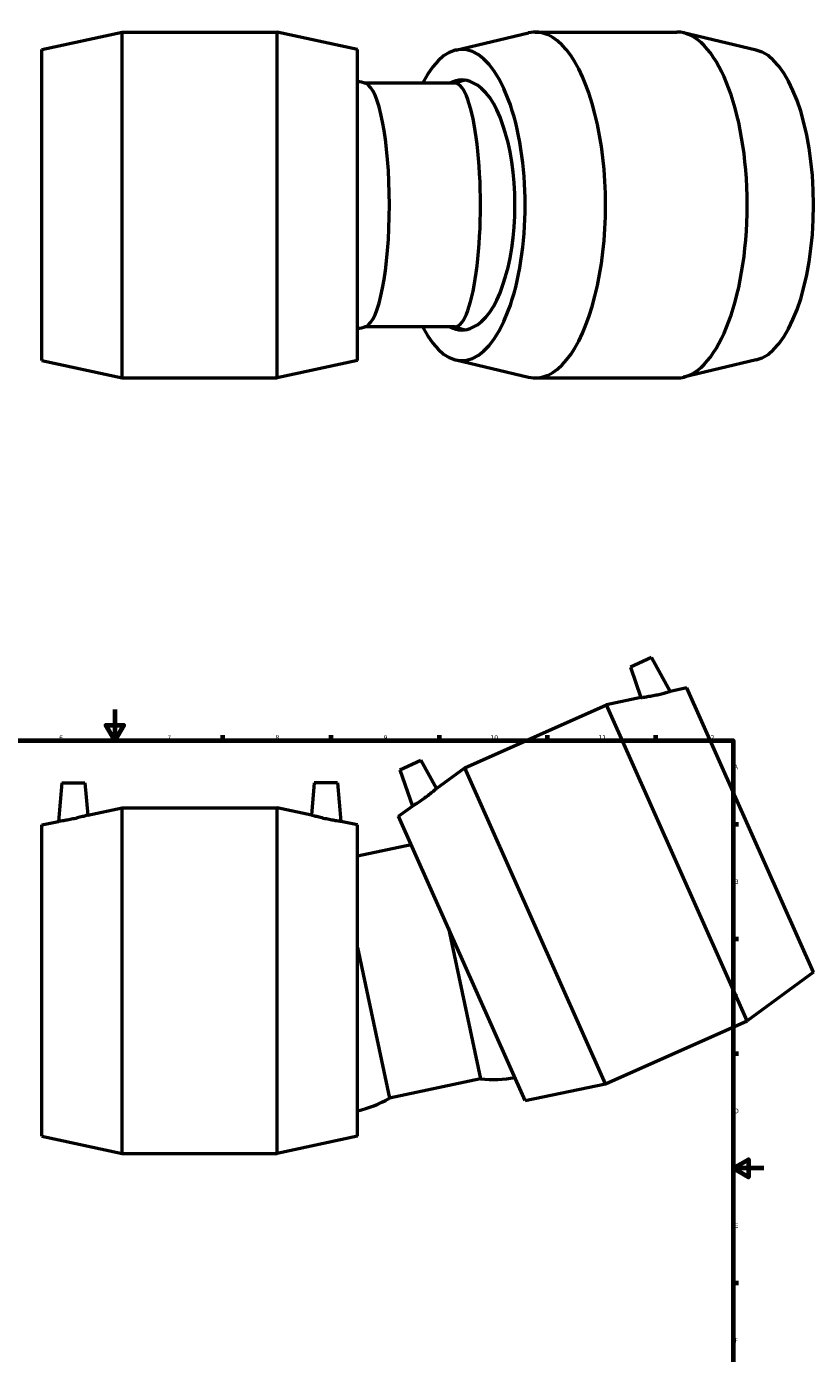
# Model space of a CAD drawing. Header units: millimetres. Extents: x -119 to 1637, y -786 to 1140.
# Tile 6 of 7: x 363 to 873, y 177 to 1036. Entities that reach past the tile are written whole.
import ezdxf

# ---------------------------------------------------------------- set-up
doc = ezdxf.new("R2010")
doc.units = ezdxf.units.MM
doc.layers.add('Border (ANSI)', color=7, linetype='Continuous', lineweight=70)
doc.layers.add('Visible (ANSI)', color=7, linetype='Continuous', lineweight=50)
doc.styles.add('Note Text (ANSI)', font='tahoma.ttf')

# ---------------------------------------------------------------- blocks, each defined once
blk = doc.blocks.new('Borders Default Border')
at = {"layer": 'Border (ANSI)'}
for p, q in [((490.58, 574), (490.58, 577.45)), ((560.67, 574), (560.67, 577.45)), ((630.75, 574), (630.75, 577.45)), ((700.83, 574), (700.83, 577.45)), ((770.92, 574), (770.92, 577.45)), ((821, 519.75), (824.45, 519.75)), ((821, 445.5), (824.45, 445.5)), ((821, 371.25), (824.45, 371.25)), ((821, 222.75), (824.45, 222.75))]:
    blk.add_line(p, q, dxfattribs=at)
at = {"layer": 'Border (ANSI)', "flags": 128}
for points in [[(420.5, 594), (420.5, 574), (414.73, 584), (426.27, 584), (420.5, 574)], [(20, 20), (20, 574), (821, 574), (821, 20), (20, 20)], [(841, 297), (821, 297), (831, 302.77), (831, 291.23), (821, 297)]]:
    blk.add_lwpolyline(points, dxfattribs=at)
at = {"layer": 'Border (ANSI)', "color": 230, "true_color": 0xff0080, "attachment_point": 7, "style": 'Note Text (ANSI)'}
for s, insert, char_height in [('6', (384.49, 574.34), 3.05), ('7', (454.6, 574.4), 3.05), ('8', (524.63, 574.33), 3.05), ('9', (594.7, 574.34), 3.05), ('10', (663.96, 574.34), 3.048), ('11', (734.04, 574.4), 3.048), ('12', (804.13, 574.4), 3.048), ('A', (821.63, 555.35), 3.05), ('B', (821.99, 481.1), 3.05), ('C', (821.8, 406.8), 3.05), ('D', (821.81, 332.6), 3.05), ('E', (822.05, 258.35), 3.05), ('F', (822.14, 184.1), 3.05)]:
    blk.add_mtext(s, dxfattribs=dict(at, insert=insert, char_height=char_height))

msp = doc.modelspace()

# ---------------------------------------------------------------- linework, layer by layer
at = {"layer": 'Visible (ANSI)'}
for p, q in [((373.258, 1021.625), (425.258, 1032.825)), ((425.258, 808.825), (425.258, 1032.825)), ((425.258, 1032.825), (525.658, 1032.825)), ((525.658, 808.825), (525.658, 1032.825)), ((577.658, 1021.625), (525.658, 1032.825)), ((641.432, 1021.161), (688.499, 1032.309)), ((692.868, 1032.825), (784.588, 1032.825)), ((836.024, 1021.161), (788.956, 1032.309)), ((373.258, 820.025), (373.258, 1021.625)), ((577.658, 820.025), (577.658, 1021.625)), ((641.017, 999.658), (582.543, 999.658)), ((641.017, 841.993), (582.543, 841.993)), ((373.258, 820.025), (425.258, 808.825)), ((577.658, 820.025), (525.658, 808.825)), ((641.432, 820.49), (688.499, 809.341)), ((836.024, 820.49), (788.956, 809.341)), ((425.258, 808.825), (525.658, 808.825)), ((692.868, 808.825), (784.588, 808.825)), ((768.209, 627.714), (754.506, 621.613)), ((768.209, 627.714), (780.318, 605.868)), ((754.506, 621.613), (761.3, 601.88)), ((761.3, 601.88), (739.033, 597.21)), ((791.093, 608.128), (780.318, 605.868)), ((873.091, 423.958), (791.093, 608.128)), ((647.313, 556.373), (739.033, 597.21)), ((830.142, 392.576), (739.033, 597.21)), ((605.123, 555.103), (618.826, 561.204)), ((618.826, 561.204), (628.944, 542.951)), ((605.123, 555.103), (613.254, 531.487)), ((628.944, 542.951), (647.313, 556.373)), ((738.422, 351.739), (647.313, 556.373)), ((386.198, 546.515), (384.021, 521.633)), ((386.198, 546.515), (401.198, 546.515)), ((401.198, 546.515), (403.017, 525.724)), ((549.718, 546.515), (547.899, 525.724)), ((564.718, 546.515), (549.718, 546.515)), ((564.718, 546.515), (566.895, 521.633)), ((403.017, 525.724), (425.258, 530.515)), ((425.258, 306.515), (425.258, 530.515)), ((425.258, 530.515), (525.658, 530.515)), ((525.658, 306.515), (525.658, 530.515)), ((547.899, 525.724), (525.658, 530.515)), ((604.365, 524.991), (613.254, 531.487)), ((686.363, 340.821), (604.365, 524.991)), ((373.258, 519.315), (384.021, 521.633)), ((373.258, 317.715), (373.258, 519.315)), ((577.658, 519.315), (566.895, 521.633)), ((577.658, 317.715), (577.658, 519.315)), ((612.583, 506.532), (577.658, 499.109)), ((636.671, 452.429), (657.408, 354.872)), ((577.658, 439.886), (598.394, 342.328)), ((873.091, 423.958), (830.142, 392.576)), ((738.422, 351.739), (830.142, 392.576)), ((657.408, 354.872), (598.394, 342.328)), ((686.363, 340.821), (738.422, 351.739)), ((373.258, 317.715), (425.258, 306.515)), ((577.658, 317.715), (525.658, 306.515)), ((425.258, 306.515), (525.658, 306.515))]:
    msp.add_line(p, q, dxfattribs=at)
for centre, start, end in [((557.878, 920.825), 72.225409, 76.145269), ((665.143, 920.825), 102.087849, 107.373661), ((557.878, 920.825), 283.854731, 287.774591), ((665.143, 920.825), 252.626339, 257.912151), ((665.143, 437.11), 264.626339, 280.145269), ((557.878, 414.31), 283.854731, 299.373661)]:
    msp.add_arc(centre, 82.601, start, end, dxfattribs=at)
for centre, major_axis, ratio, start_param, end_param in [((645.364, 920.825), (0, 100.8), 0.4067366, 2.468779, 6.955999), ((692.868, 920.825), (0, 112), 0.4067366, 3.0455497, 6.3792283), ((784.588, 920.825), (0, 112), 0.4067366, 3.1415927, 6.2831853), ((832.092, 920.825), (0, 100.8), 0.4067366, 3.2376356, 6.1871423), ((582.004, 920.825), (0, -78.833), 0.2079117, 0.066553, 3.0750396), ((645.364, 920.825), (0, 81), 0.4067366, 6.0657218, 6.5150295), ((641.017, 920.825), (0, -78.833), 0.2079117, 0, 3.1415927), ((647.074, 920.825), (0, 80.198), 0.4067366, 3.3078443, 6.1169337), ((645.364, 920.825), (0, -81), 0.4067366, 6.0513411, 6.5006488)]:
    msp.add_ellipse(centre, major_axis=major_axis, ratio=ratio, start_param=start_param, end_param=end_param, dxfattribs=at)
for points, knots in [([(761.3, 601.88), (761.3, 601.88), (761.554, 601.911), (762.571, 602.043), (763.332, 602.145), (765.088, 602.404), (766.209, 602.581), (768.64, 603.008), (769.951, 603.261), (771.171, 603.518)], [4.3284619, 4.3284619, 4.3284619, 4.3284619, 4.6922006, 4.6922006, 5.0559393, 5.0559393, 5.4302472, 5.4302472, 5.804555, 5.804555, 5.804555, 5.804555]), ([(771.171, 603.518), (772.34, 603.764), (773.58, 604.047), (775.848, 604.604), (776.877, 604.878), (778.487, 605.323), (779.179, 605.526), (780.094, 605.799), (780.318, 605.868), (780.318, 605.868)], [0, 0, 0, 0, 0.3581645, 0.3581645, 0.7163291, 0.7163291, 1.0712567, 1.0712567, 1.4261844, 1.4261844, 1.4261844, 1.4261844]), ([(628.944, 542.951), (628.944, 542.951), (628.751, 542.783), (627.972, 542.116), (627.387, 541.618), (626.019, 540.487), (625.138, 539.772), (623.194, 538.251), (622.129, 537.446), (621.121, 536.711)], [4.3284619, 4.3284619, 4.3284619, 4.3284619, 4.6922006, 4.6922006, 5.0559393, 5.0559393, 5.4302472, 5.4302472, 5.804555, 5.804555, 5.804555, 5.804555]), ([(621.121, 536.711), (620.157, 536.008), (619.117, 535.275), (617.185, 533.962), (616.293, 533.381), (614.884, 532.483), (614.271, 532.104), (613.456, 531.607), (613.254, 531.487), (613.254, 531.487)], [0, 0, 0, 0, 0.3581645, 0.3581645, 0.7163291, 0.7163291, 1.0712567, 1.0712567, 1.4261844, 1.4261844, 1.4261844, 1.4261844]), ([(403.017, 525.724), (403.017, 525.724), (402.772, 525.649), (401.79, 525.356), (401.052, 525.14), (399.343, 524.663), (398.248, 524.368), (395.853, 523.77), (394.552, 523.467), (393.333, 523.206)], [4.3284619, 4.3284619, 4.3284619, 4.3284619, 4.6922006, 4.6922006, 5.0559393, 5.0559393, 5.4302472, 5.4302472, 5.804555, 5.804555, 5.804555, 5.804555]), ([(557.583, 523.206), (556.363, 523.467), (555.063, 523.77), (552.668, 524.368), (551.573, 524.663), (549.863, 525.14), (549.126, 525.356), (548.144, 525.649), (547.899, 525.724), (547.899, 525.724)], [0, 0, 0, 0, 0.3743078, 0.3743078, 0.7486157, 0.7486157, 1.1123544, 1.1123544, 1.4760931, 1.4760931, 1.4760931, 1.4760931]), ([(393.333, 523.206), (392.166, 522.955), (390.918, 522.709), (388.618, 522.296), (387.567, 522.127), (385.915, 521.88), (385.201, 521.783), (384.254, 521.661), (384.021, 521.633), (384.021, 521.633)], [0, 0, 0, 0, 0.3581645, 0.3581645, 0.7163291, 0.7163291, 1.0712567, 1.0712567, 1.4261844, 1.4261844, 1.4261844, 1.4261844]), ([(566.895, 521.633), (566.895, 521.633), (566.662, 521.661), (565.715, 521.783), (565.001, 521.88), (563.349, 522.127), (562.298, 522.296), (559.998, 522.709), (558.75, 522.955), (557.583, 523.206)], [4.3783706, 4.3783706, 4.3783706, 4.3783706, 4.7332983, 4.7332983, 5.0882259, 5.0882259, 5.4463905, 5.4463905, 5.804555, 5.804555, 5.804555, 5.804555])]:
    msp.add_open_spline(points, degree=3, knots=knots, dxfattribs=at)

# ---------------------------------------------------------------- block references
msp.add_blockref('Borders Default Border', (0, 0))

doc.saveas('drawing.dxf')
